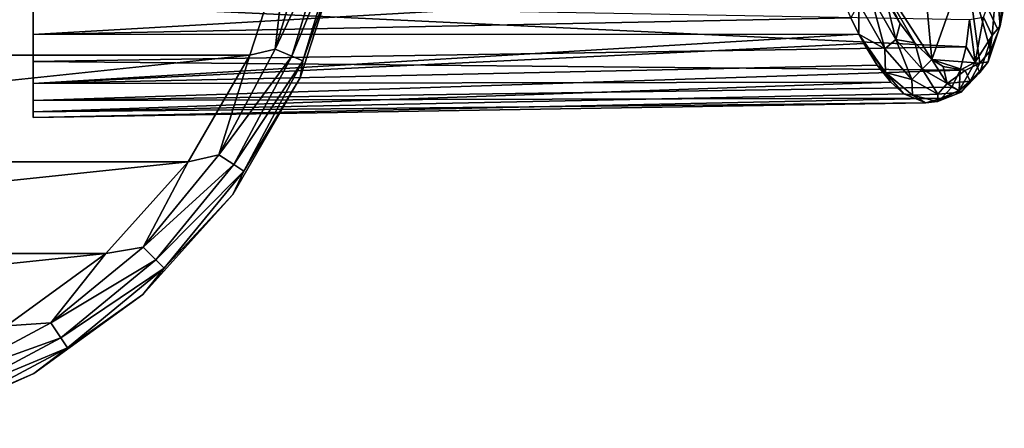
# Model space of a CAD drawing. Header units: millimetres. Extents: x -145 to 145, y -40 to 30.
# Tile 10 of 13: x 92 to 145, y -38 to -16. Entities that reach past the tile are written whole.
import ezdxf

# ---------------------------------------------------------------- set-up
doc = ezdxf.new("R2010")
doc.units = ezdxf.units.MM
doc.header["$LTSCALE"] = 115.467908
for name, color, linetype in [('1', 7, 'CONTINUOUS'), ('2', 7, 'CONTINUOUS'), ('3', 7, 'CONTINUOUS'), ('44', 7, 'CONTINUOUS'), ('46', 7, 'CONTINUOUS'), ('53', 7, 'CONTINUOUS')]:
    doc.layers.add(name, color=color, linetype=linetype)

msp = doc.modelspace()

# ---------------------------------------------------------------- linework, layer by layer
at = {"layer": '1', "color": 7, "linetype": 'CONTINUOUS', "true_color": 0xa2afbf}
for points in [[(43.699, -11.653, -55), (45.766, -18.015, -55), (106.301, -11.653, -55), (43.699, -11.653, -55)], [(45.766, -18.015, -55), (104.234, -18.015, -55), (106.301, -11.653, -55), (45.766, -18.015, -55)], [(45.766, -18.015, -55), (49.111, -23.809, -55), (104.234, -18.015, -55), (45.766, -18.015, -55)], [(49.111, -23.809, -55), (100.889, -23.809, -55), (104.234, -18.015, -55), (49.111, -23.809, -55)], [(49.111, -23.809, -55), (53.587, -28.78, -55), (100.889, -23.809, -55), (49.111, -23.809, -55)], [(53.587, -28.78, -55), (96.413, -28.78, -55), (100.889, -23.809, -55), (53.587, -28.78, -55)], [(53.587, -28.78, -55), (59, -32.713, -55), (96.413, -28.78, -55), (53.587, -28.78, -55)], [(59, -32.713, -55), (91, -32.713, -55), (96.413, -28.78, -55), (59, -32.713, -55)]]:
    msp.add_3dface(points, dxfattribs=at)
at = {"layer": '2', "color": 7, "linetype": 'CONTINUOUS', "true_color": 0xa2afbf}
for points in [[(104.234, -18.015, -55), (105.625, -17.685, -55.228), (106.301, -11.653, -55), (104.234, -18.015, -55)], [(105.625, -17.685, -55.228), (107.511, -11.467, -55.228), (106.301, -11.653, -55), (105.625, -17.685, -55.228)], [(107.511, -11.467, -55.228), (105.625, -17.685, -55.228), (108.467, -11.657, -55.88), (107.511, -11.467, -55.228)], [(108.467, -11.657, -55.88), (105.625, -17.685, -55.228), (106.525, -18.058, -55.88), (108.467, -11.657, -55.88)], [(108.467, -11.657, -55.88), (106.525, -18.058, -55.88), (109.104, -11.784, -56.854), (108.467, -11.657, -55.88)], [(109.104, -11.784, -56.854), (106.525, -18.058, -55.88), (107.126, -18.307, -56.854), (109.104, -11.784, -56.854)], [(106.974, -19.236, -58), (109.235, -12.277, -58), (107.126, -18.307, -56.854), (106.974, -19.236, -58)], [(109.235, -12.277, -58), (109.104, -11.784, -56.854), (107.126, -18.307, -56.854), (109.235, -12.277, -58)], [(100.889, -23.809, -55), (102.562, -23.416, -55.228), (104.234, -18.015, -55), (100.889, -23.809, -55)], [(102.562, -23.416, -55.228), (105.625, -17.685, -55.228), (104.234, -18.015, -55), (102.562, -23.416, -55.228)], [(105.625, -17.685, -55.228), (102.562, -23.416, -55.228), (106.525, -18.058, -55.88), (105.625, -17.685, -55.228)], [(106.525, -18.058, -55.88), (102.562, -23.416, -55.228), (103.372, -23.957, -55.88), (106.525, -18.058, -55.88)], [(106.525, -18.058, -55.88), (103.372, -23.957, -55.88), (107.126, -18.307, -56.854), (106.525, -18.058, -55.88)], [(107.126, -18.307, -56.854), (103.372, -23.957, -55.88), (103.912, -24.319, -56.854), (107.126, -18.307, -56.854)], [(106.974, -19.236, -58), (107.126, -18.307, -56.854), (103.912, -24.319, -56.854), (106.974, -19.236, -58)], [(103.316, -25.572, -58), (106.974, -19.236, -58), (103.912, -24.319, -56.854), (103.316, -25.572, -58)], [(98.439, -28.439, -55.228), (102.562, -23.416, -55.228), (100.889, -23.809, -55), (98.439, -28.439, -55.228)], [(102.562, -23.416, -55.228), (98.439, -28.439, -55.228), (103.372, -23.957, -55.88), (102.562, -23.416, -55.228)], [(96.413, -28.78, -55), (98.439, -28.439, -55.228), (100.889, -23.809, -55), (96.413, -28.78, -55)], [(103.372, -23.957, -55.88), (98.439, -28.439, -55.228), (99.128, -29.128, -55.88), (103.372, -23.957, -55.88)], [(103.372, -23.957, -55.88), (99.128, -29.128, -55.88), (103.912, -24.319, -56.854), (103.372, -23.957, -55.88)], [(103.912, -24.319, -56.854), (99.128, -29.128, -55.88), (99.588, -29.588, -56.854), (103.912, -24.319, -56.854)], [(103.316, -25.572, -58), (103.912, -24.319, -56.854), (99.588, -29.588, -56.854), (103.316, -25.572, -58)], [(98.42, -31.01, -58), (103.316, -25.572, -58), (99.588, -29.588, -56.854), (98.42, -31.01, -58)], [(91, -32.713, -55), (93.416, -32.562, -55.228), (96.413, -28.78, -55), (91, -32.713, -55)], [(93.416, -32.562, -55.228), (98.439, -28.439, -55.228), (96.413, -28.78, -55), (93.416, -32.562, -55.228)], [(98.439, -28.439, -55.228), (93.416, -32.562, -55.228), (99.128, -29.128, -55.88), (98.439, -28.439, -55.228)], [(99.128, -29.128, -55.88), (93.416, -32.562, -55.228), (93.957, -33.372, -55.88), (99.128, -29.128, -55.88)], [(99.128, -29.128, -55.88), (93.957, -33.372, -55.88), (99.588, -29.588, -56.854), (99.128, -29.128, -55.88)], [(99.588, -29.588, -56.854), (93.957, -33.372, -55.88), (94.319, -33.912, -56.854), (99.588, -29.588, -56.854)], [(98.42, -31.01, -58), (99.588, -29.588, -56.854), (94.319, -33.912, -56.854), (98.42, -31.01, -58)], [(92.5, -35.311, -58), (98.42, -31.01, -58), (94.319, -33.912, -56.854), (92.5, -35.311, -58)], [(87.685, -35.625, -55.228), (93.416, -32.562, -55.228), (91, -32.713, -55), (87.685, -35.625, -55.228)], [(93.416, -32.562, -55.228), (87.685, -35.625, -55.228), (93.957, -33.372, -55.88), (93.416, -32.562, -55.228)], [(93.957, -33.372, -55.88), (87.685, -35.625, -55.228), (88.058, -36.525, -55.88), (93.957, -33.372, -55.88)], [(93.957, -33.372, -55.88), (88.058, -36.525, -55.88), (94.319, -33.912, -56.854), (93.957, -33.372, -55.88)], [(94.319, -33.912, -56.854), (88.058, -36.525, -55.88), (88.307, -37.126, -56.854), (94.319, -33.912, -56.854)], [(92.5, -35.311, -58), (94.319, -33.912, -56.854), (88.307, -37.126, -56.854), (92.5, -35.311, -58)], [(85.816, -38.287, -58), (92.5, -35.311, -58), (88.307, -37.126, -56.854), (85.816, -38.287, -58)]]:
    msp.add_3dface(points, dxfattribs=at)
at = {"layer": '3', "color": 7, "linetype": 'CONTINUOUS', "true_color": 0xa2afbf}
for points in [[(106.974, -19.236, -75), (109.235, -12.277, -75), (106.974, -19.236, -58), (106.974, -19.236, -75)], [(106.974, -19.236, -58), (109.235, -12.277, -75), (109.235, -12.277, -58), (106.974, -19.236, -58)], [(103.316, -25.572, -75), (106.974, -19.236, -75), (103.316, -25.572, -58), (103.316, -25.572, -75)], [(103.316, -25.572, -58), (106.974, -19.236, -75), (106.974, -19.236, -58), (103.316, -25.572, -58)], [(98.42, -31.01, -75), (103.316, -25.572, -75), (98.42, -31.01, -58), (98.42, -31.01, -75)], [(98.42, -31.01, -58), (103.316, -25.572, -75), (103.316, -25.572, -58), (98.42, -31.01, -58)], [(92.5, -35.311, -75), (98.42, -31.01, -75), (92.5, -35.311, -58), (92.5, -35.311, -75)], [(92.5, -35.311, -58), (98.42, -31.01, -75), (98.42, -31.01, -58), (92.5, -35.311, -58)], [(85.816, -38.287, -75), (92.5, -35.311, -75), (85.816, -38.287, -58), (85.816, -38.287, -75)], [(85.816, -38.287, -58), (92.5, -35.311, -75), (92.5, -35.311, -58), (85.816, -38.287, -58)]]:
    msp.add_3dface(points, dxfattribs=at)
at = {"layer": '44', "color": 7, "linetype": 'CONTINUOUS', "true_color": 0xa2afbf}
for points in [[(92.452, -16.88, 13.223), (136.246, -14.352, 14.887), (92.452, -13.225, 16.879), (92.452, -16.88, 13.223)], [(136.922, -15.969, 13.119), (136.246, -14.352, 14.887), (92.452, -16.88, 13.223), (136.922, -15.969, 13.119)], [(143.378, -16.064, -12.822), (143.196, -17.552, -10.701), (92.452, -15.162, -15.162), (143.378, -16.064, -12.822)], [(92.452, -15.162, -15.162), (143.196, -17.552, -10.701), (92.452, -18.35, -11.093), (92.452, -15.162, -15.162)], [(137.356, -16.865, 11.932), (136.922, -15.969, 13.119), (92.452, -16.88, 13.223), (137.356, -16.865, 11.932)], [(137.631, -17.376, 11.165), (137.356, -16.865, 11.932), (92.452, -19.554, 8.8), (137.631, -17.376, 11.165)], [(92.452, -19.554, 8.8), (137.356, -16.865, 11.932), (92.452, -16.88, 13.223), (92.452, -19.554, 8.8)], [(138.361, -18.55, 9.053), (137.631, -17.376, 11.165), (92.452, -19.554, 8.8), (138.361, -18.55, 9.053)], [(143.196, -17.552, -10.701), (142.865, -18.827, -8.267), (92.452, -18.35, -11.093), (143.196, -17.552, -10.701)], [(92.452, -18.35, -11.093), (142.865, -18.827, -8.267), (92.452, -20.471, -6.379), (92.452, -18.35, -11.093)], [(139.096, -19.47, 6.815), (138.361, -18.55, 9.053), (92.452, -19.554, 8.8), (139.096, -19.47, 6.815)], [(142.865, -18.827, -8.267), (142.416, -19.752, -5.746), (92.452, -20.471, -6.379), (142.865, -18.827, -8.267)], [(139.811, -20.115, 4.514), (139.096, -19.47, 6.815), (92.452, -21.091, 3.865), (139.811, -20.115, 4.514)], [(92.452, -21.091, 3.865), (139.096, -19.47, 6.815), (92.452, -19.554, 8.8), (92.452, -21.091, 3.865)], [(142.416, -19.752, -5.746), (141.845, -20.349, -3.076), (92.452, -20.471, -6.379), (142.416, -19.752, -5.746)], [(141.007, -20.593, 0.301), (139.811, -20.115, 4.514), (92.452, -21.091, 3.865), (141.007, -20.593, 0.301)], [(141.845, -20.349, -3.076), (141.007, -20.593, 0.301), (92.452, -21.403, -1.295), (141.845, -20.349, -3.076)], [(92.452, -20.471, -6.379), (141.845, -20.349, -3.076), (92.452, -21.403, -1.295), (92.452, -20.471, -6.379)], [(92.452, -21.403, -1.295), (141.007, -20.593, 0.301), (92.452, -21.091, 3.865), (92.452, -21.403, -1.295)]]:
    msp.add_3dface(points, dxfattribs=at)
at = {"layer": '46', "color": 7, "linetype": 'CONTINUOUS', "true_color": 0xa2afbf}
for points in [[(140.269, -6.778, 9.946), (137.818, -12.799, 14.726), (141.331, -18.234, 5.655), (140.269, -6.778, 9.946)], [(143.191, -12.969, 1.477), (140.269, -6.778, 9.946), (141.331, -18.234, 5.655), (143.191, -12.969, 1.477)], [(137.818, -12.799, 14.726), (138.842, -15.001, 12.301), (139.611, -16.294, 10.363), (137.818, -12.799, 14.726)], [(141.331, -18.234, 5.655), (137.818, -12.799, 14.726), (140.401, -17.341, 8.27), (141.331, -18.234, 5.655)], [(140.401, -17.341, 8.27), (137.818, -12.799, 14.726), (139.611, -16.294, 10.363), (140.401, -17.341, 8.27)], [(143.191, -12.969, 1.477), (141.331, -18.234, 5.655), (143.945, -18.448, -3.124), (143.191, -12.969, 1.477)], [(145.247, -15.348, -10.328), (143.191, -12.969, 1.477), (144.959, -16.681, -8.104), (145.247, -15.348, -10.328)], [(144.959, -16.681, -8.104), (143.191, -12.969, 1.477), (144.511, -17.748, -5.633), (144.959, -16.681, -8.104)], [(144.511, -17.748, -5.633), (143.191, -12.969, 1.477), (143.945, -18.448, -3.124), (144.511, -17.748, -5.633)], [(141.331, -18.234, 5.655), (141.942, -18.615, 3.834), (143.132, -18.835, -0.056), (141.331, -18.234, 5.655)], [(143.945, -18.448, -3.124), (141.331, -18.234, 5.655), (143.132, -18.835, -0.056), (143.945, -18.448, -3.124)]]:
    msp.add_3dface(points, dxfattribs=at)
at = {"layer": '53', "color": 7, "linetype": 'CONTINUOUS', "true_color": 0xa2afbf}
for points in [[(145.269, -13.614, -13.616), (145.044, -16.405, -10.144), (144.849, -14.089, -14.091), (145.269, -13.614, -13.616)], [(145.269, -13.614, -13.616), (145.247, -15.348, -10.328), (145.044, -16.405, -10.144), (145.269, -13.614, -13.616)], [(144.849, -14.089, -14.091), (144.616, -16.945, -10.536), (144.143, -15.945, -12.704), (144.849, -14.089, -14.091)], [(144.849, -14.089, -14.091), (145.044, -16.405, -10.144), (144.616, -16.945, -10.536), (144.849, -14.089, -14.091)], [(138.774, -17.668, 10.299), (137.994, -14.737, 13.668), (137.362, -15.194, 13.806), (138.774, -17.668, 10.299)], [(139.372, -17.151, 10.24), (138.842, -15.001, 12.301), (137.994, -14.737, 13.668), (139.372, -17.151, 10.24)], [(139.372, -17.151, 10.24), (137.994, -14.737, 13.668), (138.774, -17.668, 10.299), (139.372, -17.151, 10.24)], [(136.922, -15.969, 13.119), (137.356, -16.865, 11.932), (137.362, -15.194, 13.806), (136.922, -15.969, 13.119)], [(137.356, -16.865, 11.932), (138.774, -17.668, 10.299), (137.362, -15.194, 13.806), (137.356, -16.865, 11.932)], [(139.611, -16.294, 10.363), (138.842, -15.001, 12.301), (139.372, -17.151, 10.24), (139.611, -16.294, 10.363)], [(145.247, -15.348, -10.328), (144.959, -16.681, -8.104), (145.044, -16.405, -10.144), (145.247, -15.348, -10.328)], [(143.378, -16.064, -12.822), (144.143, -15.945, -12.704), (143.679, -18.395, -8.861), (143.378, -16.064, -12.822)], [(144.143, -15.945, -12.704), (144.616, -16.945, -10.536), (143.679, -18.395, -8.861), (144.143, -15.945, -12.704)], [(140.401, -17.341, 8.27), (139.611, -16.294, 10.363), (139.372, -17.151, 10.24), (140.401, -17.341, 8.27)], [(143.196, -17.552, -10.701), (143.378, -16.064, -12.822), (143.679, -18.395, -8.861), (143.196, -17.552, -10.701)], [(145.044, -16.405, -10.144), (144.959, -16.681, -8.104), (144.397, -18.365, -6.198), (145.044, -16.405, -10.144)], [(145.044, -16.405, -10.144), (144.397, -18.365, -6.198), (144.616, -16.945, -10.536), (145.044, -16.405, -10.144)], [(137.356, -16.865, 11.932), (137.631, -17.376, 11.165), (138.815, -18.945, 8.16), (137.356, -16.865, 11.932)], [(138.774, -17.668, 10.299), (137.356, -16.865, 11.932), (138.815, -18.945, 8.16), (138.774, -17.668, 10.299)], [(144.616, -16.945, -10.536), (143.946, -18.944, -6.496), (143.679, -18.395, -8.861), (144.616, -16.945, -10.536)], [(144.616, -16.945, -10.536), (144.397, -18.365, -6.198), (143.946, -18.944, -6.496), (144.616, -16.945, -10.536)], [(144.959, -16.681, -8.104), (144.511, -17.748, -5.633), (144.397, -18.365, -6.198), (144.959, -16.681, -8.104)], [(137.631, -17.376, 11.165), (138.361, -18.55, 9.053), (138.815, -18.945, 8.16), (137.631, -17.376, 11.165)], [(140.233, -19.334, 6.363), (139.372, -17.151, 10.24), (138.774, -17.668, 10.299), (140.233, -19.334, 6.363)], [(140.233, -19.334, 6.363), (138.774, -17.668, 10.299), (138.815, -18.945, 8.16), (140.233, -19.334, 6.363)], [(140.793, -18.775, 6.386), (140.401, -17.341, 8.27), (139.372, -17.151, 10.24), (140.793, -18.775, 6.386)], [(140.793, -18.775, 6.386), (139.372, -17.151, 10.24), (140.233, -19.334, 6.363), (140.793, -18.775, 6.386)], [(141.331, -18.234, 5.655), (140.401, -17.341, 8.27), (140.793, -18.775, 6.386), (141.331, -18.234, 5.655)], [(142.865, -18.827, -8.267), (143.196, -17.552, -10.701), (143.679, -18.395, -8.861), (142.865, -18.827, -8.267)], [(144.511, -17.748, -5.633), (143.945, -18.448, -3.124), (144.397, -18.365, -6.198), (144.511, -17.748, -5.633)], [(138.361, -18.55, 9.053), (139.096, -19.47, 6.815), (138.815, -18.945, 8.16), (138.361, -18.55, 9.053)], [(142.17, -19.545, 2.256), (141.331, -18.234, 5.655), (140.793, -18.775, 6.386), (142.17, -19.545, 2.256)], [(141.942, -18.615, 3.834), (141.331, -18.234, 5.655), (142.17, -19.545, 2.256), (141.942, -18.615, 3.834)], [(143.132, -18.835, -0.056), (141.942, -18.615, 3.834), (142.17, -19.545, 2.256), (143.132, -18.835, -0.056)], [(142.865, -18.827, -8.267), (143.679, -18.395, -8.861), (142.813, -19.936, -4.647), (142.865, -18.827, -8.267)], [(143.679, -18.395, -8.861), (143.946, -18.944, -6.496), (142.813, -19.936, -4.647), (143.679, -18.395, -8.861)], [(143.945, -18.448, -3.124), (143.132, -18.835, -0.056), (143.406, -19.416, -1.997), (143.945, -18.448, -3.124)], [(144.397, -18.365, -6.198), (143.945, -18.448, -3.124), (143.406, -19.416, -1.997), (144.397, -18.365, -6.198)], [(144.397, -18.365, -6.198), (143.406, -19.416, -1.997), (143.946, -18.944, -6.496), (144.397, -18.365, -6.198)], [(139.096, -19.47, 6.815), (139.811, -20.115, 4.514), (138.815, -18.945, 8.16), (139.096, -19.47, 6.815)], [(139.811, -20.115, 4.514), (140.274, -20.184, 4.039), (138.815, -18.945, 8.16), (139.811, -20.115, 4.514)], [(140.274, -20.184, 4.039), (140.233, -19.334, 6.363), (138.815, -18.945, 8.16), (140.274, -20.184, 4.039)], [(141.649, -20.131, 2.144), (140.793, -18.775, 6.386), (140.233, -19.334, 6.363), (141.649, -20.131, 2.144)], [(142.17, -19.545, 2.256), (140.793, -18.775, 6.386), (141.649, -20.131, 2.144), (142.17, -19.545, 2.256)], [(143.406, -19.416, -1.997), (143.132, -18.835, -0.056), (142.17, -19.545, 2.256), (143.406, -19.416, -1.997)], [(142.416, -19.752, -5.746), (142.865, -18.827, -8.267), (142.813, -19.936, -4.647), (142.416, -19.752, -5.746)], [(143.946, -18.944, -6.496), (142.922, -20.01, -2.201), (142.813, -19.936, -4.647), (143.946, -18.944, -6.496)], [(143.946, -18.944, -6.496), (143.406, -19.416, -1.997), (142.922, -20.01, -2.201), (143.946, -18.944, -6.496)], [(141.649, -20.131, 2.144), (140.233, -19.334, 6.363), (140.274, -20.184, 4.039), (141.649, -20.131, 2.144)], [(142.922, -20.01, -2.201), (142.17, -19.545, 2.256), (141.649, -20.131, 2.144), (142.922, -20.01, -2.201)], [(141.845, -20.349, -3.076), (142.416, -19.752, -5.746), (142.813, -19.936, -4.647), (141.845, -20.349, -3.076)], [(143.406, -19.416, -1.997), (142.17, -19.545, 2.256), (142.922, -20.01, -2.201), (143.406, -19.416, -1.997)], [(139.811, -20.115, 4.514), (141.007, -20.593, 0.301), (140.274, -20.184, 4.039), (139.811, -20.115, 4.514)], [(141.642, -20.527, -0.284), (141.649, -20.131, 2.144), (140.274, -20.184, 4.039), (141.642, -20.527, -0.284)], [(141.007, -20.593, 0.301), (141.642, -20.527, -0.284), (140.274, -20.184, 4.039), (141.007, -20.593, 0.301)], [(141.845, -20.349, -3.076), (142.813, -19.936, -4.647), (141.642, -20.527, -0.284), (141.845, -20.349, -3.076)], [(142.813, -19.936, -4.647), (142.922, -20.01, -2.201), (141.642, -20.527, -0.284), (142.813, -19.936, -4.647)], [(142.922, -20.01, -2.201), (141.649, -20.131, 2.144), (141.642, -20.527, -0.284), (142.922, -20.01, -2.201)], [(141.007, -20.593, 0.301), (141.845, -20.349, -3.076), (141.642, -20.527, -0.284), (141.007, -20.593, 0.301)]]:
    msp.add_3dface(points, dxfattribs=at)

doc.saveas('drawing.dxf')
